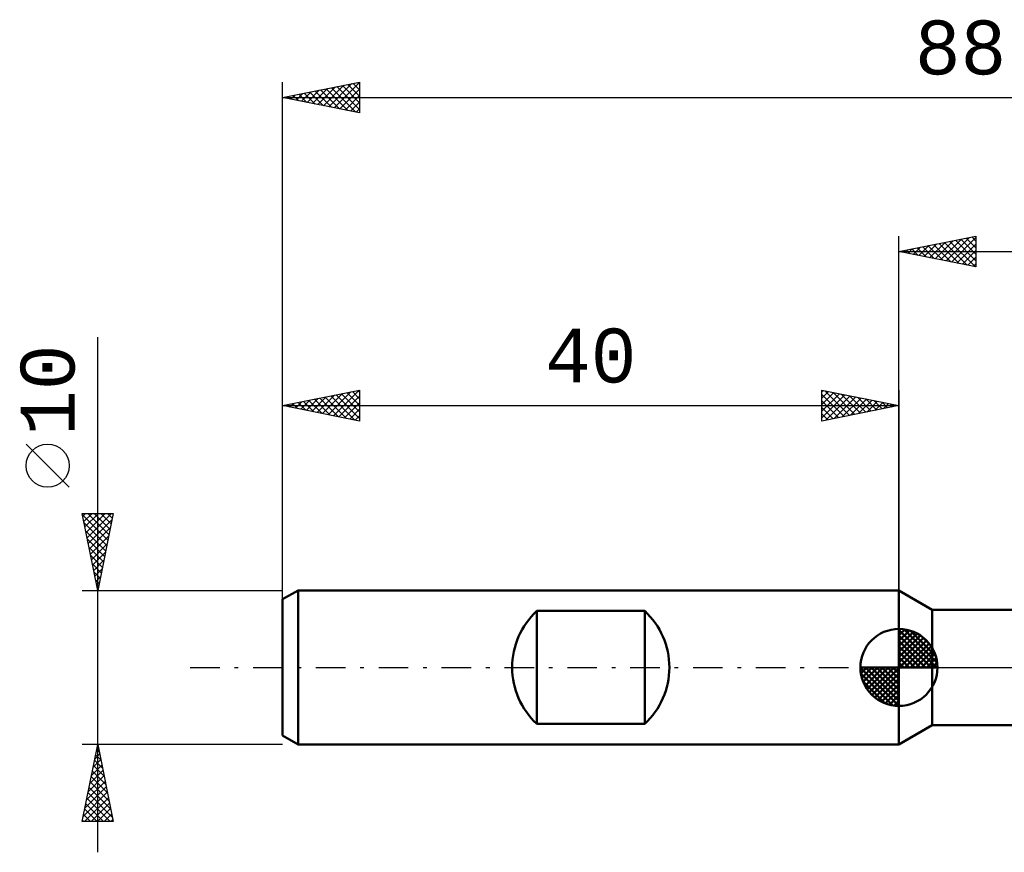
# Model space of a CAD drawing. Header units: millimetres. Extents: x -57 to 100, y -39 to 42.
# Tile 1 of 5: x -57 to 7, y -12 to 42. Entities that reach past the tile are written whole.
import ezdxf
from ezdxf.enums import TextEntityAlignment as Align

# ---------------------------------------------------------------- set-up
doc = ezdxf.new("R2010")
doc.units = ezdxf.units.MM
doc.header["$LTSCALE"] = 4.8
doc.linetypes.add('LONGDASH_DASH', pattern=[0.85, 0.4, -0.2, 0.05, -0.2])
for name, color, linetype in [('1', 4, 'CONTINUOUS'), ('2', 7, 'CONTINUOUS'), ('4', 2, 'LONGDASH_DASH'), ('NOCUT', 7, 'CONTINUOUS'), ('SK1', 4, 'CONTINUOUS'), ('SK2', 7, 'CONTINUOUS'), ('SK4', 2, 'LONGDASH_DASH')]:
    doc.layers.add(name, color=color, linetype=linetype)
doc.styles.get("Standard").update_dxf_attribs({"font": 'Monospac821 BT'})

msp = doc.modelspace()

# ---------------------------------------------------------------- linework, layer by layer
at = {"layer": '1', "color": 4, "linetype": 'CONTINUOUS', "lineweight": 50}
for p, q in [((2.165, 3.75), (0, 5)), ((0, -5), (0, 5)), ((2.165, 3.75), (8.33, 3.75)), ((2.165, -3.75), (2.165, 3.75)), ((0, -5), (2.165, -3.75)), ((2.165, -3.75), (8.33, -3.75))]:
    msp.add_line(p, q, dxfattribs=at)
at = {"layer": '2', "color": 7, "linetype": 'CONTINUOUS', "lineweight": 25}
for p, q in [((0, 0), (0, 28)), ((0, 27), (5, 28)), ((1.64, 26.672), (2.46, 27.492)), ((1.994, 26.601), (2.991, 27.598)), ((2.347, 26.53), (3.521, 27.704)), ((2.602, 27.52), (3.903, 26.219)), ((2.701, 26.46), (4.051, 27.81)), ((2.956, 27.591), (4.434, 26.113)), ((3.055, 26.389), (4.582, 27.916)), ((3.309, 27.662), (4.964, 26.007)), ((3.408, 26.318), (5, 27.91)), ((3.663, 27.733), (5, 26.396)), ((3.762, 26.248), (5, 27.486)), ((4.017, 27.803), (5, 26.82)), ((4.37, 27.874), (5, 27.244)), ((4.724, 27.945), (5, 27.668)), ((5, 28), (5, 26)), ((0, 27), (48, 27)), ((5, 26), (0, 27)), ((0.127, 27.025), (0.191, 26.962)), ((0.226, 26.955), (0.339, 27.068)), ((0.481, 27.096), (0.722, 26.856)), ((0.58, 26.884), (0.869, 27.174)), ((0.835, 27.167), (1.252, 26.75)), ((0.933, 26.813), (1.4, 27.28)), ((1.188, 27.238), (1.782, 26.644)), ((1.287, 26.743), (1.93, 27.386)), ((1.542, 27.308), (2.313, 26.537)), ((1.895, 27.379), (2.843, 26.431)), ((2.249, 27.45), (3.373, 26.325)), ((4.115, 26.177), (5, 27.062)), ((4.469, 26.106), (5, 26.637)), ((4.822, 26.035), (5, 26.213))]:
    msp.add_line(p, q, dxfattribs=at)
at = {"layer": '4', "color": 2, "linetype": 'LONGDASH_DASH', "lineweight": 25}
msp.add_line((0, 0), (48, 0), dxfattribs=at)
at = {"layer": 'NOCUT', "color": 7, "linetype": 'CONTINUOUS', "lineweight": 25}
for p, q in [((2.165, 3.75), (0, 5)), ((0, 5), (0, 0)), ((10, 3.75), (2.165, 3.75)), ((0, 0), (48, 0))]:
    msp.add_line(p, q, dxfattribs=at)
at = {"layer": 'SK1', "color": 4, "linetype": 'CONTINUOUS', "lineweight": 50}
for p, q in [((-39, 5), (-40, 4.423)), ((0, 5), (-39, 5)), ((-39, 5), (-39, -5)), ((-40, 4.423), (-40, -4.423)), ((-23.5, -3.666), (-23.5, 3.666)), ((-23.5, 3.666), (-16.5, 3.666)), ((-16.5, 3.666), (-16.5, -3.666)), ((0, 0), (0, 2.5)), ((0, 2.435), (0.063, 2.498)), ((0, 2.081), (0.387, 2.469)), ((0, 2.435), (2.435, 0)), ((0, 1.728), (0.677, 2.405)), ((0, 1.374), (0.941, 2.315)), ((0, 1.021), (1.182, 2.202)), ((0, 2.081), (2.081, 0)), ((0, 0.667), (1.401, 2.069)), ((0, 0.314), (1.604, 1.917)), ((0.308, 2.481), (2.481, 0.308)), ((0.761, 2.381), (2.381, 0.761)), ((1.486, 2.01), (2.01, 1.486)), ((0, 1.728), (1.728, 0)), ((0, 1.374), (1.374, 0)), ((0.04, 0), (1.787, 1.747)), ((0.393, 0), (1.953, 1.559)), ((0.747, 0), (2.101, 1.354)), ((0, 1.021), (1.021, 0)), ((0, 0.667), (0.667, 0)), ((1.101, 0), (2.229, 1.129)), ((1.454, 0), (2.338, 0.884)), ((0, 0), (-2.5, 0)), ((-2.498, -0.063), (-2.435, 0)), ((-2.469, -0.387), (-2.081, 0)), ((-2.405, -0.677), (-1.728, 0)), ((-2.315, -0.941), (-1.374, 0)), ((-2.202, -1.182), (-1.021, 0)), ((-2.161, 0), (0, -2.161)), ((-2.069, -1.401), (-0.667, 0)), ((-1.917, -1.604), (-0.314, 0)), ((-1.808, 0), (0, -1.808)), ((-1.454, 0), (0, -1.454)), ((-1.101, 0), (0, -1.101)), ((-0.747, 0), (0, -0.747)), ((-0.393, 0), (0, -0.393)), ((-0.04, 0), (0, -0.04)), ((0, 0.314), (0.314, 0)), ((0, 0), (2.5, 0)), ((0, -2.5), (0, 0)), ((1.808, 0), (2.423, 0.615)), ((2.161, 0), (2.479, 0.318)), ((-2.5, -0.015), (-0.015, -2.5)), ((-2.466, -0.402), (-0.402, -2.466)), ((-1.747, -1.787), (0, -0.04)), ((-1.559, -1.953), (0, -0.393)), ((-2.337, -0.884), (-0.884, -2.337)), ((-1.354, -2.101), (0, -0.747)), ((-1.129, -2.229), (0, -1.101)), ((-0.884, -2.338), (0, -1.454)), ((-0.615, -2.423), (0, -1.808)), ((-0.318, -2.479), (0, -2.161)), ((-16.5, -3.666), (-23.5, -3.666)), ((-40, -4.423), (-39, -5)), ((-39, -5), (0, -5))]:
    msp.add_line(p, q, dxfattribs=at)
for centre, radius, start, end in [((-20.1, 0), 5, 132.84364, 227.15636), ((-19.9, 0), 5, 312.84364, 47.15636), ((0, 0), 2.5, 90, 180), ((0, 0), 2.5, 0, 90), ((0, 0), 2.5, 180, 270), ((0, 0), 2.5, 270, 0)]:
    msp.add_arc(centre, radius, start, end, dxfattribs=at)
at = {"layer": 'SK2', "color": 7, "linetype": 'CONTINUOUS', "lineweight": 25}
for p, q in [((-40, 3), (-40, 38)), ((-40, 37), (-35, 38)), ((-37.352, 36.47), (-36.027, 37.794)), ((-36.998, 36.4), (-35.497, 37.901)), ((-36.645, 36.329), (-35, 37.973)), ((-36.476, 37.705), (-35, 36.229)), ((-36.122, 37.776), (-35, 36.653)), ((-35.769, 37.846), (-35, 37.078)), ((-35.415, 37.917), (-35, 37.502)), ((-35.061, 37.988), (-35, 37.926)), ((-35, 38), (-35, 36)), ((-39.658, 37.068), (-39.486, 36.897)), ((-39.473, 36.895), (-39.209, 37.158)), ((-39.304, 37.139), (-38.956, 36.791)), ((-39.119, 36.824), (-38.679, 37.264)), ((-38.951, 37.21), (-38.426, 36.685)), ((-38.766, 36.753), (-38.149, 37.37)), ((-38.597, 37.281), (-37.895, 36.579)), ((-38.412, 36.682), (-37.618, 37.476)), ((-38.243, 37.351), (-37.365, 36.473)), ((-38.059, 36.612), (-37.088, 37.582)), ((-37.89, 37.422), (-36.835, 36.367)), ((-37.705, 36.541), (-36.558, 37.688)), ((-37.536, 37.493), (-36.304, 36.261)), ((-37.183, 37.563), (-35.774, 36.155)), ((-36.829, 37.634), (-35.244, 36.049)), ((-36.291, 36.258), (-35, 37.549)), ((-35.937, 36.187), (-35, 37.125)), ((-40, 37), (48, 37)), ((-35, 36), (-40, 37)), ((-39.827, 36.965), (-39.74, 37.052)), ((-35.584, 36.117), (-35, 36.701)), ((-35.23, 36.046), (-35, 36.276)), ((-52, -12), (-52, 21.45)), ((-40, 4.076), (-40, 18)), ((-40, 17), (-35, 18)), ((-36.694, 16.339), (-35.041, 17.992)), ((-35.465, 17.907), (-35, 17.442)), ((-35.111, 17.978), (-35, 17.867)), ((-35, 18), (-35, 16)), ((-5, 16), (-5, 18)), ((-5, 18), (0, 17)), ((-5, 17.91), (-4.925, 17.985)), ((-5, 17.486), (-4.572, 17.914)), ((-4.81, 17.962), (-3.207, 16.359)), ((0, 18), (0, 5)), ((-38.815, 16.763), (-38.223, 17.355)), ((-38.647, 17.271), (-37.97, 16.594)), ((-38.462, 16.692), (-37.693, 17.461)), ((-38.293, 17.341), (-37.44, 16.488)), ((-38.108, 16.622), (-37.163, 17.567)), ((-37.939, 17.412), (-36.909, 16.382)), ((-37.755, 16.551), (-36.632, 17.674)), ((-37.586, 17.483), (-36.379, 16.276)), ((-37.401, 16.48), (-36.102, 17.78)), ((-37.232, 17.554), (-35.849, 16.17)), ((-37.048, 16.41), (-35.572, 17.886)), ((-36.879, 17.624), (-35.318, 16.064)), ((-36.525, 17.695), (-35, 16.17)), ((-36.341, 16.268), (-35, 17.609)), ((-36.172, 17.766), (-35, 16.594)), ((-35.818, 17.836), (-35, 17.018)), ((-5, 17.062), (-4.218, 17.844)), ((-5, 16.637), (-3.865, 17.773)), ((-5, 17.728), (-3.56, 16.288)), ((-5, 16.213), (-3.511, 17.702)), ((-5, 17.304), (-3.914, 16.217)), ((-4.736, 16.053), (-3.157, 17.631)), ((-4.279, 17.856), (-2.853, 16.429)), ((-4.206, 16.159), (-2.804, 17.561)), ((-3.749, 17.75), (-2.499, 16.5)), ((-3.676, 16.265), (-2.45, 17.49)), ((-3.219, 17.644), (-2.146, 16.571)), ((-3.145, 16.371), (-2.097, 17.419)), ((-2.688, 17.538), (-1.792, 16.642)), ((-2.615, 16.477), (-1.743, 17.349)), ((-2.158, 17.432), (-1.439, 16.712)), ((-2.085, 16.583), (-1.39, 17.278)), ((-1.628, 17.326), (-1.085, 16.783)), ((-40, 17), (0, 17)), ((-35, 16), (-40, 17)), ((-39.876, 16.975), (-39.814, 17.037)), ((-39.707, 17.059), (-39.561, 16.912)), ((-39.523, 16.905), (-39.284, 17.143)), ((-39.354, 17.129), (-39.031, 16.806)), ((-39.169, 16.834), (-38.754, 17.249)), ((-39, 17.2), (-38.5, 16.7)), ((-35.987, 16.197), (-35, 17.184)), ((-35.634, 16.127), (-35, 16.76)), ((0, 17), (-5, 16)), ((-5, 16.879), (-4.267, 16.147)), ((-1.554, 16.689), (-1.036, 17.207)), ((-1.097, 17.219), (-0.732, 16.854)), ((-1.024, 16.795), (-0.683, 17.137)), ((-0.567, 17.113), (-0.378, 16.924)), ((-0.494, 16.901), (-0.329, 17.066)), ((-0.037, 17.007), (-0.025, 16.995)), ((-35.28, 16.056), (-35, 16.336)), ((-5, 16.455), (-4.621, 16.076)), ((-5, 16.031), (-4.974, 16.005)), ((-53.85, 11.7), (-56.65, 14.5)), ((-52, 5), (-53, 10)), ((-53, 10), (-51, 10)), ((-52.982, 9.911), (-51.345, 8.274)), ((-52.965, 9.826), (-52.791, 10)), ((-52.894, 9.472), (-52.367, 10)), ((-52.824, 9.119), (-51.943, 10)), ((-52.753, 8.765), (-51.518, 10)), ((-52.682, 8.412), (-51.094, 10)), ((-52.647, 10), (-51.275, 8.627)), ((-52.612, 8.058), (-51.083, 9.587)), ((-52.223, 10), (-51.204, 8.981)), ((-51, 10), (-52, 5)), ((-51.799, 10), (-51.133, 9.334)), ((-51.374, 10), (-51.062, 9.688)), ((-52.876, 9.38), (-51.416, 7.92)), ((-52.541, 7.705), (-51.189, 9.057)), ((-52.77, 8.85), (-51.487, 7.567)), ((-52.664, 8.32), (-51.557, 7.213)), ((-52.47, 7.351), (-51.295, 8.527)), ((-52.558, 7.789), (-51.628, 6.859)), ((-52.399, 6.997), (-51.401, 7.996)), ((-52.452, 7.259), (-51.699, 6.506)), ((-52.329, 6.644), (-51.507, 7.466)), ((-52.346, 6.729), (-51.77, 6.152)), ((-52.258, 6.29), (-51.613, 6.936)), ((-52.187, 5.937), (-51.719, 6.405)), ((-52.24, 6.198), (-51.84, 5.799)), ((-52.117, 5.583), (-51.825, 5.875)), ((-52.134, 5.668), (-51.911, 5.445)), ((-52.046, 5.23), (-51.931, 5.345)), ((-52.028, 5.138), (-51.982, 5.092)), ((-53, 5), (-40, 5)), ((-52, -5), (-53, -5)), ((-53, -10), (-52, -5)), ((-40, -5), (-52, -5)), ((-52, -5), (-51, -10)), ((-52.189, -5.944), (-51.874, -5.629)), ((-52.133, -5.665), (-51.8, -5.998)), ((-52.083, -5.414), (-51.945, -5.276)), ((-52.062, -5.311), (-51.907, -5.467)), ((-52.401, -7.005), (-51.733, -6.336)), ((-52.295, -6.474), (-51.803, -5.983)), ((-52.274, -6.372), (-51.588, -7.058)), ((-52.204, -6.019), (-51.694, -6.528)), ((-52.507, -7.535), (-51.662, -6.69)), ((-52.345, -6.726), (-51.482, -7.589)), ((-52.719, -8.596), (-51.521, -7.397)), ((-52.613, -8.065), (-51.591, -7.044)), ((-52.487, -7.433), (-51.27, -8.649)), ((-52.416, -7.079), (-51.376, -8.119)), ((-52.931, -9.656), (-51.379, -8.104)), ((-52.825, -9.126), (-51.45, -7.751)), ((-52.628, -8.14), (-51.058, -9.71)), ((-52.557, -7.786), (-51.164, -9.18)), ((-52.851, -10), (-51.308, -8.458)), ((-52.769, -8.847), (-51.616, -10)), ((-52.699, -8.493), (-51.192, -10)), ((-52.426, -10), (-51.238, -8.811)), ((-52.911, -9.554), (-52.465, -10)), ((-52.84, -9.201), (-52.041, -10)), ((-52.002, -10), (-51.167, -9.165)), ((-51.578, -10), (-51.096, -9.518)), ((-51, -10), (-53, -10)), ((-52.982, -9.908), (-52.889, -10)), ((-51.154, -10), (-51.026, -9.872))]:
    msp.add_line(p, q, dxfattribs=at)
msp.add_circle((-55.25, 13.1), 1.4, dxfattribs=at)
at = {"layer": 'SK4', "color": 2, "linetype": 'LONGDASH_DASH', "lineweight": 25}
msp.add_line((-46, 0), (54, 0), dxfattribs=at)

# ---------------------------------------------------------------- texts
at = {"layer": 'SK2', "color": 7, "linetype": 'CONTINUOUS', "lineweight": 25}
for s, p in [('88', (4, 38.5)), ('40', (-20, 18.5))]:
    msp.add_text(s, height=3.5, dxfattribs=at).set_placement(p, align=Align.CENTER)
msp.add_text('10', height=3.5, rotation=90, dxfattribs=at).set_placement((-53.5, 18), align=Align.CENTER)

doc.saveas('drawing.dxf')
